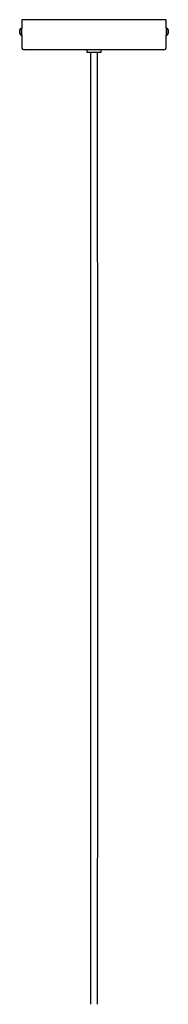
# Model space of a CAD drawing. Extents: x 392 to 2773, y 1013 to 3793.
# Tile 3 of 9: x 832 to 955, y 1654 to 2473. Entities that reach past the tile are written whole.
import ezdxf

# ---------------------------------------------------------------- set-up
doc = ezdxf.new("R2010")
doc.units = 0
doc.header["$LTSCALE"] = 15
doc.linetypes.add('PHANTOM', pattern=[12.7, 6.35, -1.27, 1.27, -1.27, 1.27, -1.27])
doc.layers.get('0').update_dxf_attribs({"linetype": 'CONTINUOUS'})

msp = doc.modelspace()

# ---------------------------------------------------------------- linework, layer by layer
at = {"color": 7, "linetype": 'CONTINUOUS'}
for p, q in [((833.53, 2472.8), (833.53, 2465.65)), ((953.53, 2472.8), (833.53, 2472.8)), ((953.53, 2465.65), (953.53, 2472.8)), ((831.88, 2461.3), (831.88, 2464.3)), ((833.53, 2465.65), (833.23, 2465.65)), ((833.53, 2459.95), (833.53, 2465.65)), ((953.83, 2465.65), (953.53, 2465.65)), ((953.53, 2465.65), (953.53, 2464.32)), ((953.53, 2464.32), (953.53, 2459.95)), ((955.18, 2464.3), (955.18, 2463.6)), ((833.23, 2459.95), (833.53, 2459.95)), ((833.53, 2459.95), (833.53, 2449.8)), ((953.53, 2459.95), (953.83, 2459.95)), ((953.53, 2449.8), (953.53, 2459.95)), ((955.18, 2463.6), (955.18, 2461.3)), ((951.53, 2447.8), (835.53, 2447.8)), ((887.53, 2447.8), (887.53, 2445.8)), ((899.53, 2445.8), (899.53, 2447.8)), ((887.53, 2445.8), (899.53, 2445.8))]:
    msp.add_line(p, q, dxfattribs=at)
at = {"color": 7, "linetype": 'PHANTOM'}
for p, q in [((833.23, 2459.95), (833.23, 2465.65)), ((953.83, 2465.65), (953.83, 2464.32)), ((953.83, 2464.32), (953.83, 2459.95))]:
    msp.add_line(p, q, dxfattribs=at)
at = {"color": 7, "linetype": 'CONTINUOUS'}
for centre, radius, start, end in [((833.23, 2464.3), 1.35, 90, 180), ((1013.52, 2462.8), 60.01, 178.39642, 181.62335), ((953.83, 2464.3), 1.35, 0, 90), ((833.23, 2461.3), 1.35, 180, 270), ((953.83, 2461.3), 1.35, 270, 0), ((835.53, 2449.8), 2, 180, 270), ((951.53, 2449.8), 2, 270, 0)]:
    msp.add_arc(centre, radius, start, end, dxfattribs=at)
for points, knots in [([(833.56, 2462.8), (833.56, 2463), (833.56, 2463.38), (833.55, 2463.89), (833.54, 2464.27), (833.53, 2464.48), (833.53, 2464.48), (833.53, 2464.48)], [0, 0, 0, 0, 0.214779, 0.429556, 0.644387, 0.859254, 1, 1, 1, 1]), ([(833.53, 2461.11), (833.53, 2461.11), (833.53, 2461.07), (833.54, 2461.19), (833.54, 2461.46), (833.55, 2461.9), (833.56, 2462.37), (833.56, 2462.68), (833.56, 2462.8)], [0, 0, 0, 0, 0.006567, 0.221155, 0.435743, 0.650407, 0.865103, 1, 1, 1, 1]), ([(890.53, 2445.8), (890.53, 2443.43), (890.53, 2438.75), (890.53, 2431.84), (890.53, 2425.16), (890.53, 2418.71), (890.53, 2412.46), (890.53, 2406.43), (890.54, 2399.08), (890.54, 2390.56), (890.54, 2380.99), (890.54, 2371.12), (890.54, 2361.05), (890.54, 2350.88), (890.55, 2341.61), (890.55, 2333.14), (890.55, 2325.44), (890.55, 2318.44), (890.56, 2311.95), (890.56, 2305.67), (890.56, 2299.35), (890.56, 2292.95), (890.57, 2279.5), (890.58, 2258.87), (890.6, 2231.13), (890.62, 2200.14), (890.65, 2166.08), (890.69, 2128.94), (890.72, 2091.87), (890.75, 2051.42), (890.76, 2007.49), (890.74, 1959.92), (890.7, 1912.04), (890.66, 1874.83), (890.64, 1848.72), (890.62, 1834.08), (890.61, 1822.49), (890.61, 1813.73), (890.6, 1807.2), (890.59, 1800.04), (890.59, 1791.89), (890.58, 1782.7), (890.58, 1772.42), (890.57, 1761.02), (890.56, 1748.43), (890.55, 1734.6), (890.55, 1720.99), (890.54, 1707.74), (890.54, 1695.05), (890.54, 1684.75), (890.54, 1677.08), (890.53, 1672.27), (890.53, 1667.37), (890.53, 1662.36), (890.53, 1658), (890.53, 1655.3), (890.53, 1654.3)], [0, 0, 0, 0, 0.009012, 0.017729, 0.026159, 0.034311, 0.042192, 0.049811, 0.057174, 0.070034, 0.082101, 0.093413, 0.107444, 0.120265, 0.13195, 0.142562, 0.152346, 0.161129, 0.169062, 0.176945, 0.184934, 0.193018, 0.201188, 0.235923, 0.27117, 0.306344, 0.353396, 0.400338, 0.447188, 0.493999, 0.553647, 0.613591, 0.674244, 0.735207, 0.754687, 0.773247, 0.790753, 0.798606, 0.806485, 0.815493, 0.825771, 0.837365, 0.85033, 0.864721, 0.880603, 0.898045, 0.917119, 0.932191, 0.948218, 0.965234, 0.971193, 0.97727, 0.983465, 0.989782, 0.996221, 1, 1, 1, 1]), ([(896.53, 1654.3), (896.53, 1656.15), (896.53, 1660.09), (896.53, 1666.06), (896.53, 1672.15), (896.54, 1678.08), (896.54, 1683.84), (896.54, 1692.49), (896.54, 1703.69), (896.55, 1716.7), (896.55, 1728.26), (896.56, 1738.46), (896.56, 1747.84), (896.57, 1756.47), (896.57, 1764.38), (896.57, 1771.58), (896.58, 1778.25), (896.58, 1784.68), (896.59, 1791.1), (896.59, 1797.59), (896.6, 1811.2), (896.62, 1832.09), (896.65, 1860.23), (896.68, 1891.74), (896.71, 1926.37), (896.74, 1963.99), (896.76, 2001.39), (896.75, 2038.82), (896.74, 2076.4), (896.7, 2114.18), (896.67, 2152), (896.63, 2189.9), (896.61, 2220.37), (896.59, 2243.11), (896.58, 2257.78), (896.58, 2269.33), (896.57, 2277.92), (896.57, 2284.1), (896.57, 2290.77), (896.56, 2298.35), (896.56, 2306.41), (896.56, 2314.92), (896.55, 2323.81), (896.55, 2333.58), (896.55, 2344.3), (896.54, 2356.02), (896.54, 2368.25), (896.54, 2380.96), (896.54, 2394.13), (896.53, 2404.91), (896.53, 2413.02), (896.53, 2418.16), (896.53, 2423.43), (896.53, 2428.83), (896.53, 2434.36), (896.53, 2440.04), (896.53, 2443.87), (896.53, 2445.8)], [0, 0, 0, 0, 0.007006, 0.014916, 0.02261, 0.030094, 0.037369, 0.044439, 0.062853, 0.079807, 0.093759, 0.106635, 0.118472, 0.129305, 0.139358, 0.148429, 0.156608, 0.164649, 0.172772, 0.180973, 0.189246, 0.224374, 0.260148, 0.295969, 0.343875, 0.391464, 0.438611, 0.485563, 0.533281, 0.58101, 0.628813, 0.676716, 0.724742, 0.744301, 0.762938, 0.780342, 0.788055, 0.795496, 0.803778, 0.813321, 0.824201, 0.834354, 0.845557, 0.857876, 0.871383, 0.886161, 0.902299, 0.917705, 0.934316, 0.952213, 0.958543, 0.965033, 0.971686, 0.978505, 0.985495, 0.992658, 1, 1, 1, 1])]:
    msp.add_open_spline(points, degree=3, knots=knots, dxfattribs=at)

doc.saveas('drawing.dxf')
